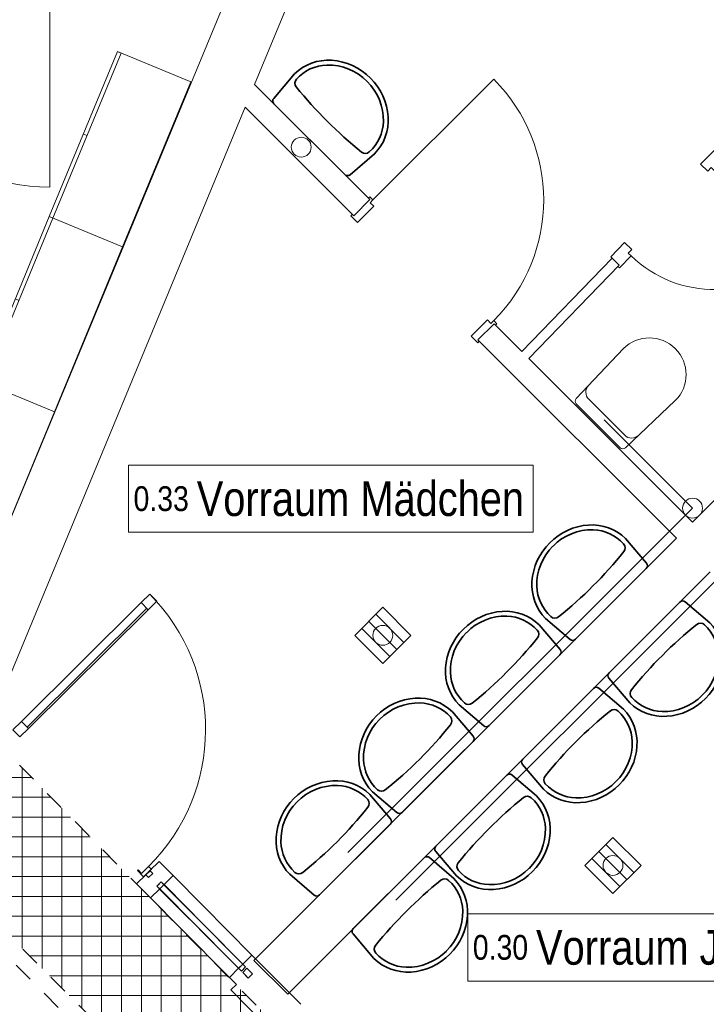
# Model space of a CAD drawing. Header units: metres. Extents: x -80 to 1923, y -189 to 69.
# Tile 187 of 256: x 961.87 to 965.33, y 34.97 to 39.94. Entities that reach past the tile are written whole.
import ezdxf

# ---------------------------------------------------------------- set-up
doc = ezdxf.new("R2010")
doc.units = ezdxf.units.M
doc.header["$MEASUREMENT"] = 0
doc.linetypes.add('Strichlinie_ eng', pattern=[0.115, 0.075, -0.04])
doc.linetypes.add('Wipeout_Contour', pattern=[1, 0, -1])
for name, color, linetype in [('00 Linien_Kreise_Splines', 7, 'Continuous'), ('00 Schraffuren', 7, 'Continuous'), ('10 Fassade', 7, 'Continuous'), ('10 Wand außen', 7, 'Continuous'), ('10 Wand innen', 7, 'Continuous'), ('30 Dach', 7, 'Continuous'), ('50 Möblierung', 7, 'Continuous'), ('50 Sanitäreinrichtung', 7, 'Continuous'), ('70 Entwässerung_Schmutzwasser', 7, 'Continuous'), ('80 Raum 50stel', 7, 'Continuous'), ('Neubau_10 Wand innen GK', 7, 'Continuous'), ('Neubau_50 Möblierung', 7, 'Continuous')]:
    doc.layers.add(name, color=color, linetype=linetype)
doc.styles.add('ERSTELLTER_STIL_2', font='ARIALN.TTF')

# ---------------------------------------------------------------- blocks, each defined once
blk = doc.blocks.new('Blockrahmentür 1-Fl 27_16')
at = {"layer": '10 Wand außen', "color": 7, "linetype": 'Continuous', "lineweight": 13}
for p, q in [((0.43, -0.01), (0.43, 0.85)), ((-0.43, -0.01), (-0.4525, -0.01)), ((-0.4525, -0.01), (-0.4525, -0.02)), ((-0.4525, -0.02), (-0.4425, -0.02)), ((-0.4425, -0.02), (-0.4425, -0.135)), ((-0.43, -0.03), (-0.43, -0.01)), ((-0.405, -0.03), (-0.43, -0.03)), ((-0.405, -0.145), (-0.405, -0.03)), ((0.405, -0.145), (0.405, -0.03)), ((0.405, -0.03), (0.43, -0.03)), ((0.43, -0.03), (0.43, -0.01)), ((0.43, -0.01), (0.4525, -0.01)), ((0.4525, -0.02), (0.4425, -0.02)), ((0.4425, -0.02), (0.4425, -0.135)), ((0.4525, -0.01), (0.4525, -0.02)), ((-0.4425, -0.135), (-0.4525, -0.135)), ((-0.4525, -0.135), (-0.4525, -0.145)), ((-0.4525, -0.145), (-0.405, -0.145)), ((0.4525, -0.145), (0.405, -0.145)), ((0.4425, -0.135), (0.4525, -0.135)), ((0.4525, -0.135), (0.4525, -0.145))]:
    blk.add_line(p, q, dxfattribs=at)
at = {"layer": '10 Wand außen', "color": 7, "linetype": 'Continuous', "lineweight": 9}
for p, q in [((-0.4425, -0.135), (-0.4425, -0.02)), ((-0.4425, -0.135), (-0.4425, -0.02)), ((0.4425, -0.135), (0.4425, -0.02)), ((0.4425, -0.135), (0.4425, -0.02))]:
    blk.add_line(p, q, dxfattribs=at)
blk.add_arc((0.43, -0.01), 0.86, 90, 180, dxfattribs=at)
blk = doc.blocks.new('Blockrahmentür 1-Fl 27_29')
at = {"layer": '10 Wand innen', "color": 7, "linetype": 'Continuous', "lineweight": 13}
for p, q in [((0.3, 0.01), (0.3, 0.61)), ((-0.3, 0.01), (-0.385, 0.01)), ((-0.385, 0.01), (-0.385, 0)), ((-0.385, 0), (-0.375, 0)), ((-0.375, 0), (-0.375, -0.06)), ((-0.3, -0.01), (-0.3, 0.01)), ((0.3, -0.01), (0.3, 0.01)), ((0.3, 0.01), (0.385, 0.01)), ((0.385, 0), (0.375, 0)), ((0.375, 0), (0.375, -0.06)), ((0.385, 0.01), (0.385, 0)), ((-0.275, -0.01), (-0.3, -0.01)), ((-0.275, -0.06), (-0.275, -0.01)), ((0.275, -0.06), (0.275, -0.01)), ((0.275, -0.01), (0.3, -0.01)), ((-0.375, -0.06), (-0.275, -0.06)), ((0.375, -0.06), (0.275, -0.06))]:
    blk.add_line(p, q, dxfattribs=at)
at = {"layer": '10 Wand innen', "color": 7, "linetype": 'Continuous', "lineweight": 9}
for p, q in [((-0.375, 0), (-0.375, -0.05)), ((-0.375, 0), (-0.375, -0.05)), ((0.375, 0), (0.375, -0.05)), ((0.375, 0), (0.375, -0.05))]:
    blk.add_line(p, q, dxfattribs=at)
blk.add_arc((0.3, 0.01), 0.6, 90, 180, dxfattribs=at)
blk = doc.blocks.new('Blockrahmentür 1-Fl 27_30')
at = {"layer": 'Neubau_10 Wand innen GK', "color": 7, "linetype": 'Continuous', "lineweight": 13}
for p, q in [((0.4925, 0.01), (0.4925, 0.995)), ((-0.4925, 0.01), (-0.515, 0.01)), ((-0.515, 0.01), (-0.515, 0)), ((-0.505, 0), (-0.505, -0.0125)), ((-0.505, 0), (-0.505, -0.0125)), ((-0.4925, -0.01), (-0.4925, 0.01)), ((0.4925, -0.01), (0.4925, 0.01)), ((0.4925, 0.01), (0.515, 0.01)), ((0.505, 0), (0.505, -0.0125)), ((0.505, 0), (0.505, -0.0125)), ((0.515, 0.01), (0.515, 0)), ((-0.515, 0), (-0.505, 0)), ((-0.505, 0), (-0.505, -0.125)), ((-0.505, -0.0125), (-0.505, -0.025)), ((-0.505, -0.0125), (-0.505, -0.025)), ((-0.505, -0.025), (-0.505, -0.1)), ((-0.505, -0.025), (-0.505, -0.1)), ((-0.4675, -0.01), (-0.4925, -0.01)), ((-0.4675, -0.135), (-0.4675, -0.01)), ((0.4675, -0.135), (0.4675, -0.01)), ((0.4675, -0.01), (0.4925, -0.01)), ((0.515, 0), (0.505, 0)), ((0.505, 0), (0.505, -0.125)), ((0.505, -0.0125), (0.505, -0.025)), ((0.505, -0.0125), (0.505, -0.025)), ((0.505, -0.025), (0.505, -0.1)), ((0.505, -0.025), (0.505, -0.1)), ((-0.505, -0.125), (-0.515, -0.125)), ((-0.515, -0.125), (-0.515, -0.135)), ((-0.515, -0.135), (-0.4675, -0.135)), ((-0.505, -0.1), (-0.505, -0.1125)), ((-0.505, -0.1), (-0.505, -0.1125)), ((-0.505, -0.1125), (-0.505, -0.125)), ((-0.505, -0.1125), (-0.505, -0.125)), ((0.515, -0.135), (0.4675, -0.135)), ((0.505, -0.1), (0.505, -0.1125)), ((0.505, -0.1), (0.505, -0.1125)), ((0.505, -0.1125), (0.505, -0.125)), ((0.505, -0.1125), (0.505, -0.125)), ((0.505, -0.125), (0.515, -0.125)), ((0.515, -0.125), (0.515, -0.135))]:
    blk.add_line(p, q, dxfattribs=at)
at = {"layer": 'Neubau_10 Wand innen GK', "color": 7, "linetype": 'Continuous', "lineweight": 9}
blk.add_arc((0.4925, 0.01), 0.985, 90, 180, dxfattribs=at)
blk = doc.blocks.new('Wand WC 27_2')
at = {"layer": '50 Sanitäreinrichtung', "color": 7, "linetype": 'Continuous', "lineweight": 9}
blk.add_line((-0.1281, -0.0612), (0.1281, -0.0612), dxfattribs=at)
at = {"layer": '50 Sanitäreinrichtung', "color": 7, "linetype": 'Continuous', "lineweight": 9, "flags": 128}
blk.add_lwpolyline([(0.185, -0.365), (0.1757, -0.0196, 0.406228), (0.1559, 0), (-0.1559, 0, 0.406228), (-0.1757, -0.0196), (-0.185, -0.365, 1)], format="xyb", close=True, dxfattribs=at)
at = {"layer": '50 Sanitäreinrichtung', "color": 7, "linetype": 'Continuous', "lineweight": 9}
for centre, start, end in [((-0.1281, -0.1112), 89.9987, 178.4527), ((0.1281, -0.1112), 1.5473, 90.0013)]:
    blk.add_arc(centre, 0.05, start, end, dxfattribs=at)
blk = doc.blocks.new('Waschbecken 03 27')
at = {"layer": '50 Sanitäreinrichtung', "color": 7, "linetype": 'Continuous', "lineweight": 35, "flags": 128}
blk.add_lwpolyline([(0, -0.255, 0.184528), (0.2015, -0.1803, 0.213377), (0.285, 0), (0.2722, 0.1616, 0.391259), (0.2523, 0.18), (-0.2523, 0.18, 0.391259), (-0.2722, 0.1616), (-0.285, 0, 0.213377), (-0.2015, -0.1803, 0.184528)], format="xyb", close=True, dxfattribs=at)
at = {"layer": '50 Sanitäreinrichtung', "color": 7, "linetype": 'Continuous', "lineweight": 35}
for centre, radius, start, end in [((0, -2.1161), 2.1688, 83.8427, 96.1573), ((-0.0445, 0.0008), 0.2151, 177.0495, 223.1994), ((-0.2294, 0.0103), 0.03, 96.1573, 177.0495), ((0.0445, 0.0008), 0.2152, 316.7476, 2.949), ((0.2294, 0.0103), 0.03, 2.949, 83.8427), ((-0.0039, 0.0399), 0.2715, 223.358, 270.7202), ((0.0039, 0.04), 0.2716, 269.1909, 316.5918)]:
    blk.add_arc(centre, radius, start, end, dxfattribs=at)
blk = doc.blocks.new('Garderobe 01 27[27]_1', base_point=(962.3612, 39.7778))
at = {"layer": 'Neubau_50 Möblierung', "color": 8, "linetype": 'Continuous', "lineweight": 18}
for p, q in [((962.3796, 39.7702), (962.0356, 38.9386)), ((962.3612, 39.7778), (962.3796, 39.7702)), ((962.1891, 39.362), (962.2076, 39.3544))]:
    blk.add_line(p, q, dxfattribs=at)
at = {"layer": 'Neubau_50 Möblierung', "color": 8, "linetype": 'Continuous', "lineweight": 18, "flags": 128}
blk.add_lwpolyline([(962.3612, 39.7778), (962.0171, 38.9462), (962.3867, 38.7933), (962.7308, 39.6249)], close=True, dxfattribs=at)
blk = doc.blocks.new('Garderobe 01 27[30]_1', base_point=(961.673, 38.1146))
at = {"layer": 'Neubau_50 Möblierung', "color": 8, "linetype": 'Continuous', "lineweight": 18}
for p, q in [((961.6915, 38.1069), (961.3475, 37.2753)), ((961.673, 38.1146), (961.6915, 38.1069)), ((961.501, 37.6987), (961.5195, 37.6911))]:
    blk.add_line(p, q, dxfattribs=at)
at = {"layer": 'Neubau_50 Möblierung', "color": 8, "linetype": 'Continuous', "lineweight": 18, "flags": 128}
blk.add_lwpolyline([(961.673, 38.1146), (961.329, 37.2829), (961.6986, 37.13), (962.0427, 37.9616)], close=True, dxfattribs=at)
blk = doc.blocks.new('Garderobe 01 27[31]_1', base_point=(962.0171, 38.9462))
at = {"layer": 'Neubau_50 Möblierung', "color": 8, "linetype": 'Continuous', "lineweight": 18}
for p, q in [((962.0356, 38.9386), (961.6915, 38.1069)), ((962.0171, 38.9462), (962.0356, 38.9386)), ((961.8451, 38.5304), (961.8636, 38.5227))]:
    blk.add_line(p, q, dxfattribs=at)
at = {"layer": 'Neubau_50 Möblierung', "color": 8, "linetype": 'Continuous', "lineweight": 18, "flags": 128}
blk.add_lwpolyline([(962.0171, 38.9462), (961.673, 38.1146), (962.0427, 37.9616), (962.3867, 38.7933)], close=True, dxfattribs=at)
blk = doc.blocks.new('Bodenablauf 27[51]_1', base_point=(963.6973, 36.8346))
at = {"layer": '50 Möblierung', "color": 8, "linetype": 'Continuous', "lineweight": 18}
for p, q in [((963.5559, 36.8346), (963.6973, 36.976)), ((963.8034, 36.7992), (963.6619, 36.9407)), ((963.6973, 36.976), (963.8387, 36.8346)), ((963.6266, 36.9053), (963.768, 36.7639)), ((963.6973, 36.6932), (963.5559, 36.8346)), ((963.7327, 36.7285), (963.5912, 36.8699)), ((963.8387, 36.8346), (963.6973, 36.6932))]:
    blk.add_line(p, q, dxfattribs=at)
blk = doc.blocks.new('Bodenablauf 27[52]_1', base_point=(964.857, 35.6749))
at = {"layer": '50 Möblierung', "color": 8, "linetype": 'Continuous', "lineweight": 18}
for p, q in [((964.7155, 35.6749), (964.857, 35.8164)), ((964.857, 35.8164), (964.9984, 35.6749)), ((964.7862, 35.7456), (964.9277, 35.6042)), ((964.963, 35.6396), (964.8216, 35.781)), ((964.8923, 35.5689), (964.7509, 35.7103)), ((964.857, 35.5335), (964.7155, 35.6749)), ((964.9984, 35.6749), (964.857, 35.5335))]:
    blk.add_line(p, q, dxfattribs=at)

msp = doc.modelspace()

# ---------------------------------------------------------------- hatches: boundary and pattern name
at = {"layer": '00 Schraffuren', "linetype": 'Continuous', "lineweight": 18, "true_color": 0x1f1f1f}
h = msp.add_hatch(dxfattribs=at)
h.set_pattern_fill('Gitter_20x20_1_0001', color=250, style=0, pattern_type=2)
h.set_pattern_definition([(0, (959.88073, 35.81871), (0, 0.1), []), (90, (959.88073, 35.81871), (-0.1, 0), [])])
h.paths.add_polyline_path([(956.5008, 35.8187), (961.3178, 35.8187), (963.0856, 34.0509), (963.5284, 34.4937), (961.5857, 36.4655), (956.2331, 36.4655)])

# ---------------------------------------------------------------- linework, layer by layer
at = {"layer": '10 Fassade', "color": 7, "linetype": 'Continuous', "lineweight": 13}
for p, q in [((963.0732, 35.1877), (963.2844, 34.9747)), ((963.0732, 35.1877), (963.2844, 34.9747)), ((962.9596, 35.075), (962.9312, 35.0469)), ((962.9596, 35.075), (962.9312, 35.0469)), ((962.9312, 35.0469), (963.1424, 34.8339)), ((962.9312, 35.0469), (963.1424, 34.8339))]:
    msp.add_line(p, q, dxfattribs=at)
at = {"layer": '10 Wand außen', "color": 7, "linetype": 'Continuous', "lineweight": 9}
for p, q in [((963.5507, 38.9502), (963.632, 39.0315)), ((964.1765, 38.3244), (964.2578, 38.4057))]:
    msp.add_line(p, q, dxfattribs=at)
at = {"layer": '10 Wand außen', "color": 7, "linetype": 'Continuous', "lineweight": 9, "flags": 128}
for points in [[(964.5398, 43.9893), (961.4766, 36.5941)], [(963.0514, 39.6121), (964.0933, 42.1273)], [(963.632, 39.0315), (963.0514, 39.6121)], [(961.7538, 36.4793), (963.0038, 39.4971)], [(963.0038, 39.4971), (963.5507, 38.9502)], [(966.3164, 38.4637), (965.2581, 37.4054)], [(964.3971, 38.2664), (964.2578, 38.4057)], [(964.1765, 38.3244), (965.1768, 37.3241)], [(965.2581, 37.4054), (964.4325, 38.2311)], [(965.1768, 37.3241), (963.0484, 35.1957)], [(963.2181, 35.026), (965.3465, 37.1544)], [(963.2181, 35.026), (963.0484, 35.1957)]]:
    msp.add_lwpolyline(points, dxfattribs=at)
at = {"layer": '10 Wand innen', "color": 7, "linetype": 'Continuous', "lineweight": 9}
msp.add_line((964.8891, 38.7013), (964.8532, 38.7361), dxfattribs=at)
at = {"layer": '10 Wand innen', "color": 7, "linetype": 'Continuous', "lineweight": 9, "flags": 128}
for points in [[(964.8532, 38.7361), (964.3971, 38.2664)], [(964.4325, 38.2311), (964.8891, 38.7013)]]:
    msp.add_lwpolyline(points, dxfattribs=at)
at = {"layer": '70 Entwässerung_Schmutzwasser', "color": 7, "linetype": 'Continuous', "lineweight": 9}
for p, q in [((965.2581, 37.4761), (964.8128, 37.9215)), ((965.2581, 37.4761), (963.5218, 35.7398)), ((965.4985, 37.2357), (963.7622, 35.4994))]:
    msp.add_line(p, q, dxfattribs=at)
for centre in [(963.2865, 39.2957), (965.2581, 37.4761), (963.6973, 36.8346), (964.857, 35.6749)]:
    msp.add_circle(centre, 0.05, dxfattribs=at)
at = {"layer": '80 Raum 50stel', "color": 8, "linetype": 'Continuous', "lineweight": 18, "flags": 128}
for points in [[(962.4165, 37.3552), (964.455, 37.3552), (964.455, 37.6934), (962.4165, 37.6934), (962.4165, 37.3552)], [(964.1259, 35.092), (965.8716, 35.092), (965.8716, 35.4302), (964.1259, 35.4302), (964.1259, 35.092)]]:
    msp.add_lwpolyline(points, close=True, dxfattribs=at)

# ---------------------------------------------------------------- block references
at = {"layer": '10 Wand außen', "color": 7, "linetype": 'Continuous', "lineweight": 13, "xscale": -1, "rotation": 314.9999999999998}
msp.add_blockref('Blockrahmentür 1-Fl 27_16', (963.9591, 38.7327), dxfattribs=at)
at = {"layer": '10 Wand innen', "color": 7, "linetype": 'Continuous', "lineweight": 13, "xscale": -1, "rotation": 225.8417291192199}
msp.add_blockref('Blockrahmentür 1-Fl 27_29', (965.1503, 38.9703), dxfattribs=at)
at = {"layer": '50 Möblierung', "color": 8, "linetype": 'Continuous', "lineweight": 18}
for name, p in [('Bodenablauf 27[51]_1', (963.6973, 36.8346)), ('Bodenablauf 27[52]_1', (964.857, 35.6749))]:
    msp.add_blockref(name, p, dxfattribs=at)
at = {"layer": '50 Sanitäreinrichtung', "color": 7, "linetype": 'Continuous', "lineweight": 13}
for p, rotation in [((963.4544, 39.4637), 134.9999999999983), ((965.1432, 36.6966), 44.99999999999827), ((964.708, 36.2614), 44.99999999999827), ((964.2705, 35.8238), 44.99999999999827), ((963.8541, 35.4075), 44.99999999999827)]:
    msp.add_blockref('Waschbecken 03 27', p, dxfattribs=dict(at, rotation=rotation))
at = {"layer": '50 Sanitäreinrichtung', "color": 7, "linetype": 'Continuous', "lineweight": 13, "xscale": -1}
for name, p, rotation in [('Wand WC 27_2', (964.7823, 37.8911), 134.9999999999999), ('Waschbecken 03 27', (964.719, 37.1209), 225.0000000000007), ('Waschbecken 03 27', (964.2838, 36.6857), 225.0000000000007), ('Waschbecken 03 27', (963.8462, 36.2481), 225.0000000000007), ('Waschbecken 03 27', (963.4298, 35.8317), 225.0000000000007)]:
    msp.add_blockref(name, p, dxfattribs=dict(at, rotation=rotation))
at = {"layer": 'Neubau_10 Wand innen GK', "color": 7, "linetype": 'Continuous', "lineweight": 13, "xscale": -1, "rotation": 180}
msp.add_blockref('Blockrahmentür 1-Fl 27_30', (961.5264, 40.0897), dxfattribs=at)
at = {"layer": 'Neubau_50 Möblierung', "color": 8, "linetype": 'Continuous', "lineweight": 18}
for name, p in [('Garderobe 01 27[27]_1', (962.3612, 39.7778)), ('Garderobe 01 27[31]_1', (962.0171, 38.9462)), ('Garderobe 01 27[30]_1', (961.673, 38.1146))]:
    msp.add_blockref(name, p, dxfattribs=at)

# ---------------------------------------------------------------- texts
at = {"layer": '80 Raum 50stel', "color": 7, "linetype": 'Continuous', "lineweight": 9, "char_height": 0.125, "attachment_point": 7, "style": 'ERSTELLTER_STIL_2'}
for s, insert in [('\\A1;{\\pql;\\fArial Narrow|b0|i0|c0|p0;\\W1.000000;0.\\fArial Narrow|b0|i0|c0|p0;\\W1.000000;33\\fArial Narrow|b0|i0|c0|p0;\\W1.000000; \\fArial Narrow|b0|i0|c0|p0;\\H1.400000x;\\W1.000000;Vorraum Mädchen}', (962.4415, 37.4339)), ('\\A1;{\\pql;\\fArial Narrow|b0|i0|c0|p0;\\W1.000000;0.\\fArial Narrow|b0|i0|c0|p0;\\W1.000000;30\\fArial Narrow|b0|i0|c0|p0;\\W1.000000; \\fArial Narrow|b0|i0|c0|p0;\\H1.400000x;\\W1.000000;Vorraum Jungs}', (964.1509, 35.1216))]:
    msp.add_mtext(s, dxfattribs=dict(at, insert=insert))

# ---------------------------------------------------------------- next in the draw order: wipeouts: each hides what was drawn before it
at = {"color": 254, "linetype": 'Wipeout_Contour', "lineweight": 0, "ltscale": 3851.581327}
msp.add_wipeout([(961.912, 36.3654), (962.5156, 36.9642), (962.4804, 36.9997), (961.8767, 36.4009)], dxfattribs=at).dxf.layer = '10 Fassade'
at = {"color": 254, "linetype": 'Wipeout_Contour', "lineweight": 0, "ltscale": 3852.720711}
msp.add_wipeout([(962.5031, 35.6274), (962.5172, 35.6132), (962.5385, 35.6344), (962.5244, 35.6486)], dxfattribs=at).dxf.layer = '10 Fassade'
at = {"color": 254, "linetype": 'Wipeout_Contour', "lineweight": 0, "ltscale": 3854.159748}
msp.add_wipeout([(962.7463, 35.4249), (962.9918, 35.1774), (963.038, 35.2232), (962.7924, 35.4707)], dxfattribs=at).dxf.layer = '10 Fassade'

# ---------------------------------------------------------------- next in the draw order: linework, layer by layer
at = {"layer": '10 Fassade', "color": 7, "linetype": 'Continuous', "lineweight": 13}
for p, q in [((961.8767, 36.4009), (962.4804, 36.9997)), ((961.9049, 36.3725), (962.5086, 36.9713)), ((961.912, 36.3654), (962.5156, 36.9642)), ((962.5706, 35.6944), (962.5244, 35.6486)), ((962.5244, 35.6486), (962.5385, 35.6344)), ((962.5031, 35.6274), (962.457, 35.5817)), ((962.5031, 35.6274), (962.5172, 35.6132)), ((962.5385, 35.6344), (962.5172, 35.6132)), ((963.038, 35.2232), (963.0732, 35.1877))]:
    msp.add_line(p, q, dxfattribs=at)
at = {"layer": '10 Fassade', "color": 7, "linetype": 'Continuous', "lineweight": 13, "flags": 128}
for points in [[(962.5156, 36.9642), (962.5582, 37.0065), (962.523, 37.042), (962.4804, 36.9997)], [(961.912, 36.3654), (962.5156, 36.9642), (962.4804, 36.9997), (961.8767, 36.4009)], [(961.8694, 36.3232), (961.912, 36.3654), (961.8767, 36.4009), (961.8341, 36.3587)], [(962.4925, 35.6169), (962.4608, 35.6488), (962.4644, 35.6524), (962.482, 35.6346), (962.5175, 35.6698), (962.5315, 35.6556)]]:
    msp.add_lwpolyline(points, close=True, dxfattribs=at)
msp.add_lwpolyline([(962.5031, 35.6274), (962.5244, 35.6486)], dxfattribs=at)
at = {"layer": '10 Fassade', "color": 7, "linetype": 'Continuous', "lineweight": 9}
msp.add_arc((961.8341, 36.3587), 0.9703, 314.7687, 44.7687, dxfattribs=at)

# ---------------------------------------------------------------- next in the draw order: wipeouts: each hides what was drawn before it
at = {"color": 254, "linetype": 'Wipeout_Contour', "lineweight": 0, "ltscale": 3854.020101}
msp.add_wipeout([(962.7463, 35.4249), (962.725, 35.4038), (962.9705, 35.1563), (962.9918, 35.1774)], dxfattribs=at).dxf.layer = '10 Fassade'

# ---------------------------------------------------------------- next in the draw order: wipeouts: each hides what was drawn before it
at = {"color": 254, "linetype": 'Wipeout_Contour', "lineweight": 0, "ltscale": 3851.581327}
msp.add_wipeout([(961.912, 36.3654), (962.5156, 36.9642), (962.4804, 36.9997), (961.8767, 36.4009)], dxfattribs=at).dxf.layer = '10 Fassade'
at = {"color": 254, "linetype": 'Wipeout_Contour', "lineweight": 0, "ltscale": 3853.880343}
msp.add_wipeout([(962.9705, 35.1563), (962.725, 35.4038), (962.6788, 35.358), (962.9244, 35.1105)], dxfattribs=at).dxf.layer = '10 Fassade'

# ---------------------------------------------------------------- next in the draw order: linework, layer by layer
at = {"layer": '10 Fassade', "color": 7, "linetype": 'Continuous', "lineweight": 13}
for p, q in [((961.8767, 36.4009), (962.4804, 36.9997)), ((961.9049, 36.3725), (962.5086, 36.9713)), ((961.912, 36.3654), (962.5156, 36.9642)), ((962.9244, 35.1105), (962.9596, 35.075))]:
    msp.add_line(p, q, dxfattribs=at)
at = {"layer": '10 Fassade', "color": 7, "linetype": 'Continuous', "lineweight": 13, "flags": 128}
for points in [[(962.5156, 36.9642), (962.5582, 37.0065), (962.523, 37.042), (962.4804, 36.9997)], [(961.912, 36.3654), (962.5156, 36.9642), (962.4804, 36.9997), (961.8767, 36.4009)], [(961.8694, 36.3232), (961.912, 36.3654), (961.8767, 36.4009), (961.8341, 36.3587)]]:
    msp.add_lwpolyline(points, close=True, dxfattribs=at)

# ---------------------------------------------------------------- next in the draw order: wipeouts: each hides what was drawn before it
at = {"color": 254, "linetype": 'Wipeout_Contour', "lineweight": 0, "ltscale": 3853.395772}
msp.add_wipeout([(962.5949, 35.5776), (962.7463, 35.4249), (962.7924, 35.4707), (962.641, 35.6234)], dxfattribs=at).dxf.layer = '10 Fassade'
at = {"color": 254, "linetype": 'Wipeout_Contour', "lineweight": 0, "ltscale": 3854.628104}
msp.add_wipeout([(963.0129, 35.1561), (962.9916, 35.135), (963.0198, 35.1066), (963.0411, 35.1277)], dxfattribs=at).dxf.layer = '10 Fassade'

# ---------------------------------------------------------------- next in the draw order: linework, layer by layer
at = {"layer": '10 Fassade', "color": 7, "linetype": 'Continuous', "lineweight": 13}
msp.add_line((962.5706, 35.6944), (962.641, 35.6234), dxfattribs=at)

# ---------------------------------------------------------------- next in the draw order: wipeouts: each hides what was drawn before it
at = {"color": 254, "linetype": 'Wipeout_Contour', "lineweight": 0, "ltscale": 3853.256106}
msp.add_wipeout([(962.5949, 35.5776), (962.5736, 35.5565), (962.725, 35.4038), (962.7463, 35.4249)], dxfattribs=at).dxf.layer = '10 Fassade'
at = {"color": 254, "linetype": 'Wipeout_Contour', "lineweight": 0, "ltscale": 3854.52847}
msp.add_wipeout([(962.9748, 35.1605), (962.9889, 35.1463), (963.0059, 35.1632), (962.9918, 35.1774)], dxfattribs=at).dxf.layer = '10 Fassade'

# ---------------------------------------------------------------- next in the draw order: linework, layer by layer
at = {"layer": '10 Fassade', "color": 7, "linetype": 'Continuous', "lineweight": 13}
for p, q in [((963.0411, 35.1277), (963.0198, 35.1066)), ((963.027, 35.1419), (963.0411, 35.1277))]:
    msp.add_line(p, q, dxfattribs=at)

# ---------------------------------------------------------------- next in the draw order: wipeouts: each hides what was drawn before it
at = {"color": 254, "linetype": 'Wipeout_Contour', "lineweight": 0, "ltscale": 3853.116312}
msp.add_wipeout([(962.725, 35.4038), (962.5736, 35.5565), (962.5274, 35.5107), (962.6788, 35.358)], dxfattribs=at).dxf.layer = '10 Fassade'
at = {"color": 254, "linetype": 'Wipeout_Contour', "lineweight": 0, "ltscale": 3854.48441}
msp.add_wipeout([(962.9705, 35.1563), (962.9846, 35.1421), (962.9889, 35.1463), (962.9748, 35.1605)], dxfattribs=at).dxf.layer = '10 Fassade'

# ---------------------------------------------------------------- next in the draw order: linework, layer by layer
at = {"layer": '10 Fassade', "color": 7, "linetype": 'Continuous', "lineweight": 13}
for p, q in [((962.457, 35.5817), (962.5274, 35.5107)), ((963.038, 35.2232), (962.9918, 35.1774)), ((962.9705, 35.1563), (962.9244, 35.1105)), ((962.9705, 35.1563), (962.9846, 35.1421)), ((963.0059, 35.1632), (962.9846, 35.1421)), ((963.0129, 35.1561), (962.9916, 35.135)), ((962.9918, 35.1774), (963.0059, 35.1632)), ((963.0129, 35.1561), (963.027, 35.1419)), ((962.9916, 35.135), (963.0057, 35.1208)), ((963.0057, 35.1208), (963.0198, 35.1066))]:
    msp.add_line(p, q, dxfattribs=at)
at = {"layer": '10 Fassade', "color": 7, "linetype": 'Continuous', "lineweight": 13, "flags": 128}
for points in [[(962.641, 35.6234), (962.7924, 35.4707), (963.038, 35.2232)], [(962.5274, 35.5107), (962.6788, 35.358), (962.9244, 35.1105)], [(962.9918, 35.1774), (962.9705, 35.1563)]]:
    msp.add_lwpolyline(points, dxfattribs=at)
msp.add_lwpolyline([(963.0198, 35.1066), (963.0411, 35.1277), (963.0129, 35.1561), (962.9916, 35.135)], close=True, dxfattribs=at)

# ---------------------------------------------------------------- next in the draw order: wipeouts: each hides what was drawn before it
at = {"color": 254, "linetype": 'Wipeout_Contour', "lineweight": 0, "ltscale": 3852.946332}
msp.add_wipeout([(962.5808, 35.5918), (962.5637, 35.5749), (962.5778, 35.5607), (962.5949, 35.5776)], dxfattribs=at).dxf.layer = '10 Fassade'

# ---------------------------------------------------------------- next in the draw order: wipeouts: each hides what was drawn before it
at = {"color": 254, "linetype": 'Wipeout_Contour', "lineweight": 0, "ltscale": 3852.902254}
msp.add_wipeout([(962.5637, 35.5749), (962.5595, 35.5707), (962.5736, 35.5565), (962.5778, 35.5607)], dxfattribs=at).dxf.layer = '10 Fassade'

# ---------------------------------------------------------------- next in the draw order: linework, layer by layer
at = {"layer": '10 Fassade', "color": 7, "linetype": 'Continuous', "lineweight": 13}
for p, q in [((962.5808, 35.5918), (962.5595, 35.5707)), ((962.5808, 35.5918), (962.5949, 35.5776)), ((962.641, 35.6234), (962.5949, 35.5776)), ((962.5736, 35.5565), (962.5274, 35.5107)), ((962.5595, 35.5707), (962.5736, 35.5565))]:
    msp.add_line(p, q, dxfattribs=at)
at = {"layer": '10 Fassade', "color": 7, "linetype": 'Continuous', "lineweight": 13, "flags": 128}
msp.add_lwpolyline([(962.9846, 35.1421), (963.0059, 35.1632), (962.5808, 35.5918), (962.5595, 35.5707)], close=True, dxfattribs=at)
for points in [[(962.5736, 35.5565), (962.5949, 35.5776)], [(962.9705, 35.1563), (962.725, 35.4038), (962.5736, 35.5565)], [(962.9918, 35.1774), (962.7463, 35.4249), (962.5949, 35.5776)]]:
    msp.add_lwpolyline(points, dxfattribs=at)

# ---------------------------------------------------------------- next in the draw order: wipeouts: each hides what was drawn before it
at = {"color": 254, "linetype": 'Wipeout_Contour', "lineweight": 0, "ltscale": 3852.720711}
msp.add_wipeout([(962.5031, 35.6274), (962.5172, 35.6132), (962.5385, 35.6344), (962.5244, 35.6486)], dxfattribs=at).dxf.layer = '10 Fassade'
at = {"color": 254, "linetype": 'Wipeout_Contour', "lineweight": 0, "ltscale": 3854.159748}
msp.add_wipeout([(962.7924, 35.4707), (962.7463, 35.4249), (962.9918, 35.1774), (963.038, 35.2232)], dxfattribs=at).dxf.layer = '10 Fassade'

# ---------------------------------------------------------------- next in the draw order: linework, layer by layer
at = {"layer": '10 Fassade', "color": 7, "linetype": 'Continuous', "lineweight": 13}
for p, q in [((962.5706, 35.6944), (962.5244, 35.6486)), ((962.5244, 35.6486), (962.5385, 35.6344)), ((962.5031, 35.6274), (962.457, 35.5817)), ((962.5031, 35.6274), (962.5172, 35.6132)), ((962.5385, 35.6344), (962.5172, 35.6132)), ((963.038, 35.2232), (963.0732, 35.1877))]:
    msp.add_line(p, q, dxfattribs=at)
at = {"layer": '10 Fassade', "color": 7, "linetype": 'Continuous', "lineweight": 13, "flags": 128}
msp.add_lwpolyline([(962.4925, 35.6169), (962.4608, 35.6488), (962.4644, 35.6524), (962.482, 35.6346), (962.5175, 35.6698), (962.5315, 35.6556)], close=True, dxfattribs=at)
msp.add_lwpolyline([(962.5031, 35.6274), (962.5244, 35.6486)], dxfattribs=at)
at = {"layer": '10 Fassade', "color": 7, "linetype": 'Continuous', "lineweight": 9}
msp.add_arc((961.8341, 36.3587), 0.9703, 314.7687, 44.7687, dxfattribs=at)

# ---------------------------------------------------------------- next in the draw order: wipeouts: each hides what was drawn before it
at = {"color": 254, "linetype": 'Wipeout_Contour', "lineweight": 0, "ltscale": 3854.020101}
msp.add_wipeout([(962.725, 35.4038), (962.9705, 35.1563), (962.9918, 35.1774), (962.7463, 35.4249)], dxfattribs=at).dxf.layer = '10 Fassade'

# ---------------------------------------------------------------- next in the draw order: wipeouts: each hides what was drawn before it
at = {"color": 254, "linetype": 'Wipeout_Contour', "lineweight": 0, "ltscale": 3853.880343}
msp.add_wipeout([(962.725, 35.4038), (962.6788, 35.358), (962.9244, 35.1105), (962.9705, 35.1563)], dxfattribs=at).dxf.layer = '10 Fassade'

# ---------------------------------------------------------------- next in the draw order: linework, layer by layer
at = {"layer": '10 Fassade', "color": 7, "linetype": 'Continuous', "lineweight": 13}
msp.add_line((962.9244, 35.1105), (962.9596, 35.075), dxfattribs=at)

# ---------------------------------------------------------------- next in the draw order: wipeouts: each hides what was drawn before it
at = {"color": 254, "linetype": 'Wipeout_Contour', "lineweight": 0, "ltscale": 3853.395772}
msp.add_wipeout([(962.5949, 35.5776), (962.7463, 35.4249), (962.7924, 35.4707), (962.641, 35.6234)], dxfattribs=at).dxf.layer = '10 Fassade'
at = {"color": 254, "linetype": 'Wipeout_Contour', "lineweight": 0, "ltscale": 3854.628104}
msp.add_wipeout([(963.0129, 35.1561), (962.9916, 35.135), (963.0198, 35.1066), (963.0411, 35.1277)], dxfattribs=at).dxf.layer = '10 Fassade'

# ---------------------------------------------------------------- next in the draw order: linework, layer by layer
at = {"layer": '10 Fassade', "color": 7, "linetype": 'Continuous', "lineweight": 13}
msp.add_line((962.5706, 35.6944), (962.641, 35.6234), dxfattribs=at)

# ---------------------------------------------------------------- next in the draw order: wipeouts: each hides what was drawn before it
at = {"color": 254, "linetype": 'Wipeout_Contour', "lineweight": 0, "ltscale": 3853.256106}
msp.add_wipeout([(962.5949, 35.5776), (962.5736, 35.5565), (962.725, 35.4038), (962.7463, 35.4249)], dxfattribs=at).dxf.layer = '10 Fassade'
at = {"color": 254, "linetype": 'Wipeout_Contour', "lineweight": 0, "ltscale": 3854.52847}
msp.add_wipeout([(962.9748, 35.1605), (962.9889, 35.1463), (963.0059, 35.1632), (962.9918, 35.1774)], dxfattribs=at).dxf.layer = '10 Fassade'

# ---------------------------------------------------------------- next in the draw order: linework, layer by layer
at = {"layer": '10 Fassade', "color": 7, "linetype": 'Continuous', "lineweight": 13}
for p, q in [((963.0411, 35.1277), (963.0198, 35.1066)), ((963.027, 35.1419), (963.0411, 35.1277))]:
    msp.add_line(p, q, dxfattribs=at)

# ---------------------------------------------------------------- next in the draw order: wipeouts: each hides what was drawn before it
at = {"color": 254, "linetype": 'Wipeout_Contour', "lineweight": 0, "ltscale": 3853.116312}
msp.add_wipeout([(962.725, 35.4038), (962.5736, 35.5565), (962.5274, 35.5107), (962.6788, 35.358)], dxfattribs=at).dxf.layer = '10 Fassade'
at = {"color": 254, "linetype": 'Wipeout_Contour', "lineweight": 0, "ltscale": 3854.484409}
msp.add_wipeout([(962.9705, 35.1563), (962.9846, 35.1421), (962.9889, 35.1463), (962.9748, 35.1605)], dxfattribs=at).dxf.layer = '10 Fassade'

# ---------------------------------------------------------------- next in the draw order: linework, layer by layer
at = {"layer": '10 Fassade', "color": 7, "linetype": 'Continuous', "lineweight": 13}
for p, q in [((962.457, 35.5817), (962.5274, 35.5107)), ((963.038, 35.2232), (962.9918, 35.1774)), ((962.9705, 35.1563), (962.9244, 35.1105)), ((962.9705, 35.1563), (962.9846, 35.1421)), ((963.0059, 35.1632), (962.9846, 35.1421)), ((963.0129, 35.1561), (962.9916, 35.135)), ((962.9918, 35.1774), (963.0059, 35.1632)), ((963.0129, 35.1561), (963.027, 35.1419)), ((962.9916, 35.135), (963.0057, 35.1208)), ((963.0057, 35.1208), (963.0198, 35.1066))]:
    msp.add_line(p, q, dxfattribs=at)
at = {"layer": '10 Fassade', "color": 7, "linetype": 'Continuous', "lineweight": 13, "flags": 128}
for points in [[(962.641, 35.6234), (962.7924, 35.4707), (963.038, 35.2232)], [(962.5274, 35.5107), (962.6788, 35.358), (962.9244, 35.1105)], [(962.9918, 35.1774), (962.9705, 35.1563)]]:
    msp.add_lwpolyline(points, dxfattribs=at)
msp.add_lwpolyline([(963.0198, 35.1066), (963.0411, 35.1277), (963.0129, 35.1561), (962.9916, 35.135)], close=True, dxfattribs=at)

# ---------------------------------------------------------------- next in the draw order: wipeouts: each hides what was drawn before it
at = {"color": 254, "linetype": 'Wipeout_Contour', "lineweight": 0, "ltscale": 3852.946332}
msp.add_wipeout([(962.5808, 35.5918), (962.5637, 35.5749), (962.5778, 35.5607), (962.5949, 35.5776)], dxfattribs=at).dxf.layer = '10 Fassade'

# ---------------------------------------------------------------- next in the draw order: wipeouts: each hides what was drawn before it
at = {"color": 254, "linetype": 'Wipeout_Contour', "lineweight": 0, "ltscale": 3852.902254}
msp.add_wipeout([(962.5637, 35.5749), (962.5595, 35.5707), (962.5736, 35.5565), (962.5778, 35.5607)], dxfattribs=at).dxf.layer = '10 Fassade'

# ---------------------------------------------------------------- next in the draw order: linework, layer by layer
at = {"layer": '00 Linien_Kreise_Splines', "color": 9, "linetype": 'Strichlinie_ eng', "lineweight": 13}
for p, q in [((961.5857, 36.4655), (963.5284, 34.4937)), ((961.3178, 35.8187), (963.0856, 34.0509))]:
    msp.add_line(p, q, dxfattribs=at)
at = {"layer": '10 Fassade', "color": 7, "linetype": 'Continuous', "lineweight": 13}
for p, q in [((962.5808, 35.5918), (962.5595, 35.5707)), ((962.5808, 35.5918), (962.5949, 35.5776)), ((962.641, 35.6234), (962.5949, 35.5776)), ((962.5736, 35.5565), (962.5274, 35.5107)), ((962.5595, 35.5707), (962.5736, 35.5565))]:
    msp.add_line(p, q, dxfattribs=at)
at = {"layer": '10 Fassade', "color": 7, "linetype": 'Continuous', "lineweight": 13, "flags": 128}
msp.add_lwpolyline([(962.9846, 35.1421), (963.0059, 35.1632), (962.5808, 35.5918), (962.5595, 35.5707)], close=True, dxfattribs=at)
for points in [[(962.5736, 35.5565), (962.5949, 35.5776)], [(962.9705, 35.1563), (962.725, 35.4038), (962.5736, 35.5565)], [(962.9918, 35.1774), (962.7463, 35.4249), (962.5949, 35.5776)]]:
    msp.add_lwpolyline(points, dxfattribs=at)
at = {"layer": '30 Dach', "color": 7, "linetype": 'Strichlinie_ eng', "lineweight": 9}
msp.add_line((961.2841, 35.7372), (964.3889, 32.6324), dxfattribs=at)

doc.saveas('drawing.dxf')
